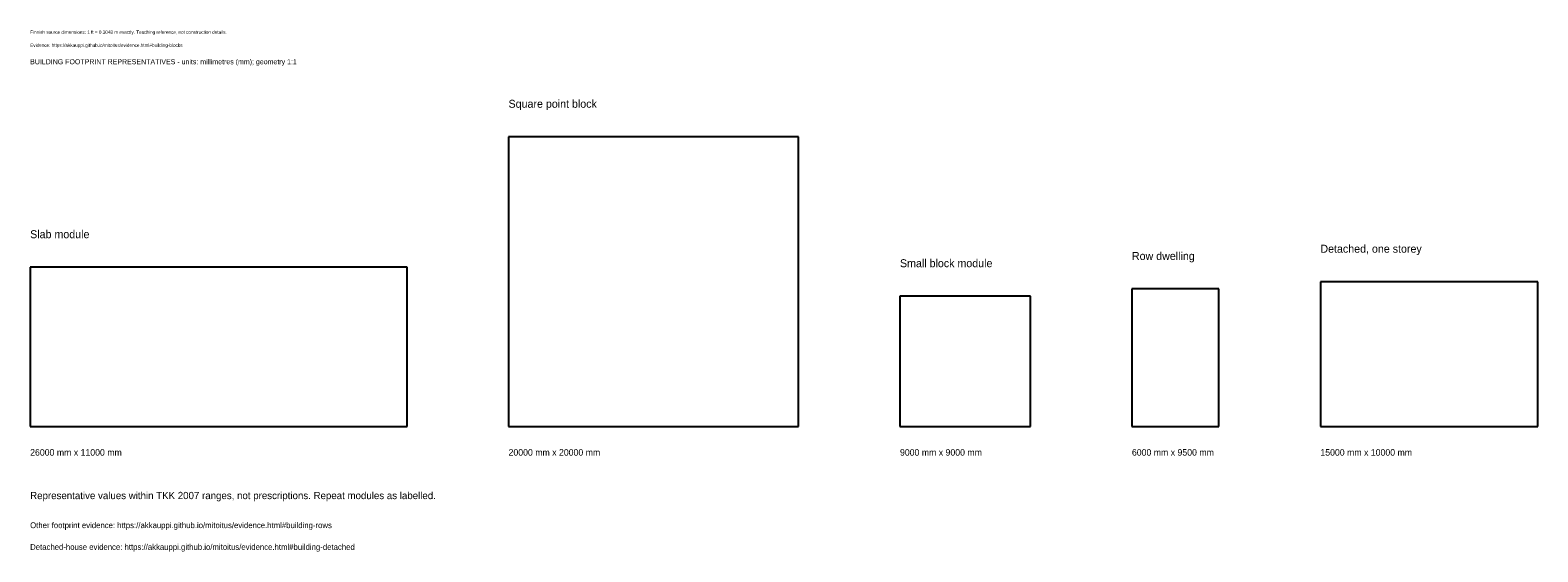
# Model space of a CAD drawing. Header units: millimetres. Extents: x 0 to 104000, y -8636 to 27354.
import ezdxf

# ---------------------------------------------------------------- set-up
doc = ezdxf.new("R2010")
doc.units = ezdxf.units.MM
doc.layers.add('ANNOTATION', color=7, linetype='Continuous')
doc.layers.add('REFERENCE', color=7, linetype='Continuous')

msp = doc.modelspace()

# ---------------------------------------------------------------- linework, layer by layer
at = {"layer": 'REFERENCE'}
for p, q in [((53000, 20000), (33000, 20000)), ((33000, 20000), (33000, 0)), ((53000, 0), (53000, 20000)), ((26000, 11000), (0, 11000)), ((0, 11000), (0, 0)), ((26000, 0), (26000, 11000)), ((82000, 9500), (76000, 9500)), ((76000, 9500), (76000, 0)), ((82000, 0), (82000, 9500)), ((104000, 10000), (89000, 10000)), ((89000, 10000), (89000, 0)), ((104000, 0), (104000, 10000)), ((69000, 9000), (60000, 9000)), ((60000, 9000), (60000, 0)), ((69000, 0), (69000, 9000)), ((0, 0), (26000, 0)), ((33000, 0), (53000, 0)), ((60000, 0), (69000, 0)), ((76000, 0), (82000, 0)), ((89000, 0), (104000, 0))]:
    msp.add_line(p, q, dxfattribs=at)

# ---------------------------------------------------------------- texts
at = {"layer": 'ANNOTATION'}
for s, height, p in [('Finnish source dimensions; 1 ft = 0.3048 m exactly. Teaching reference, not construction details.', 230, (0, 27100)), ('Evidence: https://akkauppi.github.io/mitoitus/evidence.html#building-blocks', 230, (0, 26200)), ('BUILDING FOOTPRINT REPRESENTATIVES - units: millimetres (mm); geometry 1:1', 350, (0, 25000)), ('Square point block', 550, (33000, 22000)), ('Slab module', 550, (0, 13000)), ('Detached, one storey', 550, (89000, 12000)), ('Small block module', 550, (60000, 11000)), ('Row dwelling', 550, (76000, 11500)), ('26000 mm x 11000 mm', 450, (0, -2000)), ('20000 mm x 20000 mm', 450, (33000, -2000)), ('9000 mm x 9000 mm', 450, (60000, -2000)), ('6000 mm x 9500 mm', 450, (76000, -2000)), ('15000 mm x 10000 mm', 450, (89000, -2000)), ('Representative values within TKK 2007 ranges, not prescriptions. Repeat modules as labelled.', 500, (0, -5000)), ('Other footprint evidence: https://akkauppi.github.io/mitoitus/evidence.html#building-rows', 400, (0, -7000)), ('Detached-house evidence: https://akkauppi.github.io/mitoitus/evidence.html#building-detached', 400, (0, -8500))]:
    msp.add_text(s, height=height, dxfattribs=at).set_placement(p)

doc.saveas('drawing.dxf')
